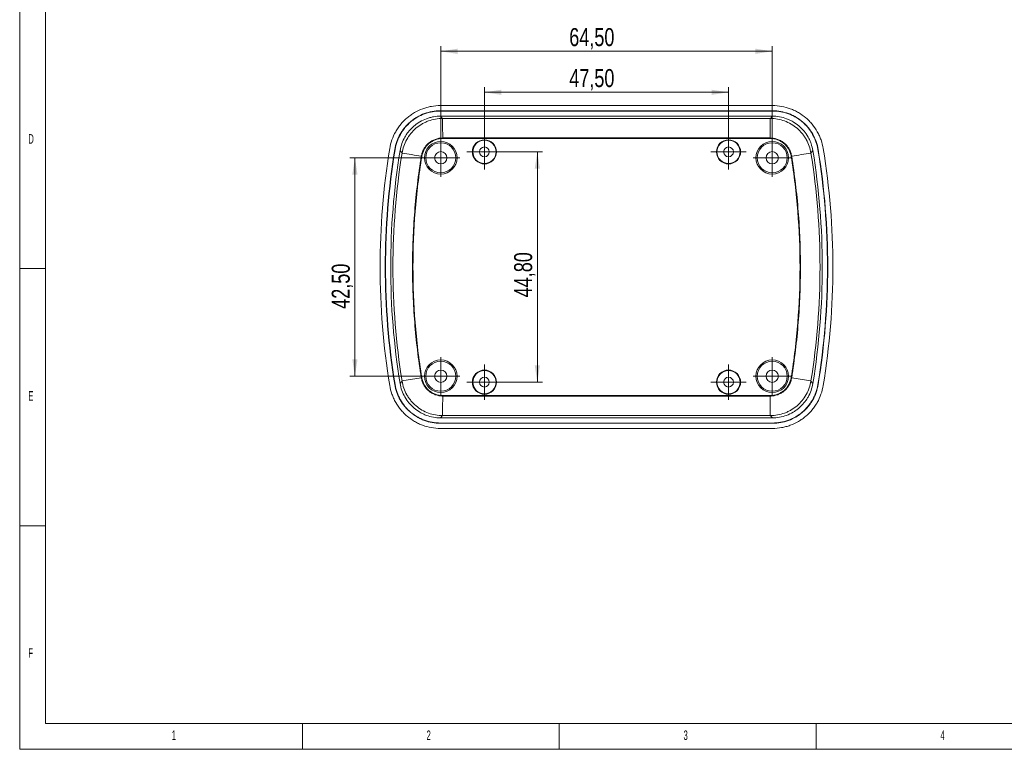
# Model space of a CAD drawing. Header units: millimetres. Extents: x 5 to 415, y 5 to 292.
# Tile 1 of 4: x 5 to 197, y 5 to 147. Entities that reach past the tile are written whole.
import ezdxf

# ---------------------------------------------------------------- set-up
doc = ezdxf.new("R2010")
doc.units = ezdxf.units.MM
doc.layers.add('LAYER_1', color=179, linetype='Continuous', lineweight=15)
doc.styles.add('SLDTEXTSTYLE1', font='TXT', dxfattribs={"width": 0.605})
doc.styles.add('SLDTEXTSTYLE3', font='TXT', dxfattribs={"width": 0.75})
doc.dimstyles.new('SLDDIMSTYLE1', dxfattribs={"dimtxt": 3.5, "dimasz": 3.302, "dimexe": 0, "dimexo": 0.0625, "dimgap": 0.875, "dimtad": 1, "dimrnd": 1e-09, "dimzin": 12, "dimdsep": 46, "dimtxsty": 'SLDTEXTSTYLE3', "dimsah": 1, "dimcen": 0.09, "dimadec": 0, "dimazin": 3, "dimtfac": 1, "dimtofl": 0, "dimtmove": 0, "dimatfit": 3, "dimfxl": 1, "dimfrac": 2, "dimtolj": 1, "dimtzin": 12, "dimarcsym": 0})

# ---------------------------------------------------------------- blocks, each defined once
blk = doc.blocks.new('*D13')
at = {"layer": 'LAYER_1'}
for p, q in [((95.43, 122.22), (95.43, 133.81)), ((142.93, 132.81), (95.43, 132.81)), ((142.93, 122.22), (142.93, 133.81))]:
    blk.add_line(p, q, dxfattribs=at)
for points in [[(95.43, 132.81), (98.74, 132.3), (98.74, 133.31)], [(142.93, 132.81), (139.63, 133.31), (139.63, 132.3)]]:
    blk.add_solid(points, dxfattribs=at)
at = {"layer": 'LAYER_1', "insert": (111.94, 137.32, 7.29), "char_height": 3.5, "attachment_point": 1, "style": 'SLDTEXTSTYLE3'}
blk.add_mtext('47,50', dxfattribs=at)
blk = doc.blocks.new('*D14')
at = {"layer": 'LAYER_1'}
for p, q in [((96.43, 121.22), (106.73, 121.22)), ((105.73, 121.22), (105.73, 76.42)), ((96.43, 76.42), (106.73, 76.42))]:
    blk.add_line(p, q, dxfattribs=at)
for points in [[(105.73, 121.22), (105.22, 117.92), (106.23, 117.92)], [(105.73, 76.42), (106.23, 79.72), (105.22, 79.72)]]:
    blk.add_solid(points, dxfattribs=at)
at = {"layer": 'LAYER_1', "insert": (101.21, 92.92, 7.29), "char_height": 3.5, "attachment_point": 1, "rotation": 90, "style": 'SLDTEXTSTYLE3'}
blk.add_mtext('44,80', dxfattribs=at)
blk = doc.blocks.new('*D15')
at = {"layer": 'LAYER_1'}
for p, q in [((86.93, 121.07), (86.93, 141.78)), ((151.43, 121.07), (151.43, 141.78)), ((86.93, 140.78), (151.43, 140.78))]:
    blk.add_line(p, q, dxfattribs=at)
for points in [[(86.93, 140.78), (90.24, 140.27), (90.24, 141.29)], [(151.43, 140.78), (148.13, 141.29), (148.13, 140.27)]]:
    blk.add_solid(points, dxfattribs=at)
at = {"layer": 'LAYER_1', "insert": (111.94, 145.29, 7.29), "char_height": 3.5, "attachment_point": 1, "style": 'SLDTEXTSTYLE3'}
blk.add_mtext('64,50', dxfattribs=at)
blk = doc.blocks.new('*D16')
at = {"layer": 'LAYER_1'}
for p, q in [((85.93, 120.07), (69.23, 120.07)), ((70.23, 120.07), (70.23, 77.57)), ((85.93, 77.57), (69.23, 77.57))]:
    blk.add_line(p, q, dxfattribs=at)
for points in [[(70.23, 120.07), (69.72, 116.77), (70.74, 116.77)], [(70.23, 77.57), (70.74, 80.87), (69.72, 80.87)]]:
    blk.add_solid(points, dxfattribs=at)
at = {"layer": 'LAYER_1', "insert": (65.72, 90.69, 7.29), "char_height": 3.5, "attachment_point": 1, "rotation": 90, "style": 'SLDTEXTSTYLE3'}
blk.add_mtext('42,50', dxfattribs=at)
blk = doc.blocks.new('SW_CENTERMARKSYMBOL_0')
at = {"layer": 'LAYER_1', "color": 0}
for p, q in [((0, 2.5), (0, 3.7)), ((0, 0), (0, 2.5)), ((-2.5, 0), (-3.7, 0)), ((0, 0), (-2.5, 0)), ((0, 0), (0, -2.5)), ((0, 0), (2.5, 0)), ((2.5, 0), (3.7, 0)), ((0, -2.5), (0, -3.7))]:
    blk.add_line(p, q, dxfattribs=at)
blk = doc.blocks.new('SW_CENTERMARKSYMBOL_1')
at = {"layer": 'LAYER_1', "color": 0}
for p, q in [((0, 2.5), (0, 3.7)), ((0, 0), (0, 2.5)), ((-2.5, 0), (-3.7, 0)), ((0, 0), (-2.5, 0)), ((0, 0), (0, -2.5)), ((0, 0), (2.5, 0)), ((2.5, 0), (3.7, 0)), ((0, -2.5), (0, -3.7))]:
    blk.add_line(p, q, dxfattribs=at)
blk = doc.blocks.new('SW_CENTERMARKSYMBOL_2')
at = {"layer": 'LAYER_1', "color": 0}
for p, q in [((0, 2.5), (0, 3.7)), ((0, 0), (0, 2.5)), ((-2.5, 0), (-3.7, 0)), ((0, 0), (-2.5, 0)), ((0, 0), (0, -2.5)), ((0, 0), (2.5, 0)), ((2.5, 0), (3.7, 0)), ((0, -2.5), (0, -3.7))]:
    blk.add_line(p, q, dxfattribs=at)
blk = doc.blocks.new('SW_CENTERMARKSYMBOL_3')
at = {"layer": 'LAYER_1', "color": 0}
for p, q in [((0, 2.5), (0, 3.7)), ((0, 0), (0, 2.5)), ((-2.5, 0), (-3.7, 0)), ((0, 0), (-2.5, 0)), ((0, 0), (0, -2.5)), ((0, 0), (2.5, 0)), ((2.5, 0), (3.7, 0)), ((0, -2.5), (0, -3.7))]:
    blk.add_line(p, q, dxfattribs=at)
blk = doc.blocks.new('SW_CENTERMARKSYMBOL_4')
at = {"layer": 'LAYER_1', "color": 0}
for p, q in [((0, 2.5), (0, 3.45)), ((0, 0), (0, 2.5)), ((-2.5, 0), (-3.45, 0)), ((0, 0), (-2.5, 0)), ((0, 0), (0, -2.5)), ((0, 0), (2.5, 0)), ((2.5, 0), (3.45, 0)), ((0, -2.5), (0, -3.45))]:
    blk.add_line(p, q, dxfattribs=at)
blk = doc.blocks.new('SW_CENTERMARKSYMBOL_5')
at = {"layer": 'LAYER_1', "color": 0}
for p, q in [((0, 2.5), (0, 3.45)), ((0, 0), (0, 2.5)), ((-2.5, 0), (-3.45, 0)), ((0, 0), (-2.5, 0)), ((0, 0), (0, -2.5)), ((0, 0), (2.5, 0)), ((2.5, 0), (3.45, 0)), ((0, -2.5), (0, -3.45))]:
    blk.add_line(p, q, dxfattribs=at)
blk = doc.blocks.new('SW_CENTERMARKSYMBOL_6')
at = {"layer": 'LAYER_1', "color": 0}
for p, q in [((0, 2.5), (0, 3.45)), ((0, 0), (0, 2.5)), ((-2.5, 0), (-3.45, 0)), ((0, 0), (-2.5, 0)), ((0, 0), (0, -2.5)), ((0, 0), (2.5, 0)), ((2.5, 0), (3.45, 0)), ((0, -2.5), (0, -3.45))]:
    blk.add_line(p, q, dxfattribs=at)
blk = doc.blocks.new('SW_CENTERMARKSYMBOL_7')
at = {"layer": 'LAYER_1', "color": 0}
for p, q in [((0, 2.5), (0, 3.45)), ((0, 0), (0, 2.5)), ((-2.5, 0), (-3.45, 0)), ((0, 0), (-2.5, 0)), ((0, 0), (0, -2.5)), ((0, 0), (2.5, 0)), ((2.5, 0), (3.45, 0)), ((0, -2.5), (0, -3.45))]:
    blk.add_line(p, q, dxfattribs=at)

msp = doc.modelspace()

# ---------------------------------------------------------------- linework, layer by layer
at = {"color": 7, "linetype": 'Continuous', "lineweight": 15}
for p, q in [((86.86, 130.218), (151.507, 130.218)), ((151.507, 129.218), (86.86, 129.218)), ((86.86, 129.165), (86.86, 129.218)), ((151.507, 129.165), (86.86, 129.165)), ((151.507, 129.165), (151.507, 129.218)), ((86.909, 128.163), (151.458, 128.163)), ((151.081, 127.72), (87.308, 127.72)), ((151.038, 123.915), (151.038, 127.719)), ((151.458, 128.163), (151.081, 127.72)), ((87.326, 123.825), (87.326, 123.916)), ((78.044, 121.674), (77.992, 121.682)), ((79.025, 121.461), (79.398, 120.995)), ((160.324, 121.674), (160.375, 121.682)), ((155.13, 120.338), (155.22, 120.353)), ((79.391, 76.685), (83.148, 77.286)), ((155.22, 77.286), (158.976, 76.685)), ((159.343, 76.175), (158.969, 76.64)), ((78.044, 75.961), (77.992, 75.953)), ((160.324, 75.961), (160.375, 75.953)), ((151.038, 69.916), (151.038, 73.72)), ((151.041, 73.81), (151.041, 73.72)), ((86.909, 69.473), (87.287, 69.916)), ((151.458, 69.473), (86.909, 69.473)), ((87.308, 69.916), (151.081, 69.916)), ((86.86, 68.47), (86.86, 68.418)), ((86.86, 68.47), (151.507, 68.47)), ((86.86, 68.418), (151.507, 68.418)), ((151.507, 67.418), (86.86, 67.418)), ((151.507, 68.47), (151.507, 68.418))]:
    msp.add_line(p, q, dxfattribs=at)
at = {"color": 7, "linetype": 'Continuous', "lineweight": 15, "flags": 128}
for points in [[(87.287, 127.72), (87.164, 127.864), (86.909, 128.163)], [(151.041, 123.915), (145.242, 123.915), (133.643, 123.915), (122.045, 123.915), (110.447, 123.915), (104.648, 123.915), (98.848, 123.915), (93.087, 123.915), (87.326, 123.916)], [(87.326, 123.825), (93.125, 123.824), (116.322, 123.824), (122.121, 123.824), (145.318, 123.824), (151.041, 123.825)], [(151.041, 123.825), (151.041, 123.89), (151.041, 123.915)], [(158.969, 120.995), (159.091, 121.147), (159.343, 121.461)], [(83.238, 120.338), (83.193, 120.345), (83.148, 120.352)], [(79.398, 76.64), (79.276, 76.489), (79.025, 76.175)], [(83.237, 77.302), (83.173, 77.291), (83.148, 77.287)], [(155.13, 77.298), (155.194, 77.287), (155.219, 77.283)], [(151.041, 73.81), (141.977, 73.811), (122.048, 73.811), (116.249, 73.811), (93.054, 73.811), (87.326, 73.811)], [(87.326, 73.811), (87.326, 73.745), (87.326, 73.72)], [(87.326, 73.72), (93.125, 73.721), (104.723, 73.721), (116.32, 73.721), (127.918, 73.721), (133.717, 73.721), (139.515, 73.721), (145.278, 73.72), (151.041, 73.72)], [(151.081, 69.916), (151.204, 69.771), (151.458, 69.473)]]:
    msp.add_lwpolyline(points, dxfattribs=at)
at = {"color": 7, "linetype": 'Continuous', "lineweight": 15}
for centre, radius in [((86.934, 120.068), 3.175), ((86.934, 120.068), 2.926), ((95.434, 121.218), 2.35), ((95.434, 121.218), 2.256), ((142.934, 121.218), 2.35), ((142.934, 121.218), 2.256), ((151.434, 120.068), 3.175), ((151.434, 120.068), 2.926), ((86.934, 120.068), 1.2), ((95.434, 121.218), 0.95), ((142.934, 121.218), 0.95), ((151.434, 120.068), 1.2), ((86.934, 77.568), 3.175), ((86.934, 77.568), 2.926), ((151.434, 77.568), 3.175), ((151.434, 77.568), 2.926), ((86.934, 77.568), 1.2), ((95.434, 76.418), 2.35), ((95.434, 76.418), 2.256), ((142.934, 76.418), 2.35), ((142.934, 76.418), 2.256), ((151.434, 77.568), 1.2), ((95.434, 76.418), 0.95), ((142.934, 76.418), 0.95)]:
    msp.add_circle(centre, radius, dxfattribs=at)
for centre, radius, start, end in [((217.735, 98.818), 142.601, 170.70762, 189.29238), ((217.735, 98.818), 141.601, 170.70762, 189.29238), ((217.735, 98.818), 141.549, 170.70762, 189.29238), ((217.735, 98.818), 140.546, 170.72888, 189.27112), ((217.735, 98.818), 140.103, 170.90131, 189.1079), ((20.632, 98.818), 140.103, 350.89575, 9.09869), ((20.632, 98.818), 140.546, 350.72888, 9.27112), ((20.632, 98.818), 141.549, 350.70762, 9.29238), ((20.632, 98.818), 141.601, 350.70762, 9.29238), ((20.632, 98.818), 142.601, 350.70762, 9.29238)]:
    msp.add_arc(centre, radius, start, end, dxfattribs=at)
for points, knots in [([(86.86, 130.218), (86.269, 130.218), (85.686, 130.166), (84.825, 130.013), (84.54, 129.949), (83.974, 129.797), (83.693, 129.707), (82.862, 129.402), (82.333, 129.153), (81.577, 128.712), (81.331, 128.554), (80.852, 128.215), (80.618, 128.034), (79.945, 127.462), (79.535, 127.046), (78.978, 126.371), (78.801, 126.138), (78.468, 125.654), (78.311, 125.402), (77.877, 124.634), (77.636, 124.103), (77.248, 123.001), (77.101, 122.428), (77.005, 121.844)], [0, 0, 0, 0, 0.125, 0.125, 0.1875, 0.1875, 0.25, 0.25, 0.375, 0.375, 0.4375, 0.4375, 0.5, 0.5, 0.625, 0.625, 0.6875, 0.6875, 0.75, 0.75, 0.875, 0.875, 1, 1, 1, 1]), ([(77.992, 121.682), (78.078, 122.208), (78.21, 122.724), (78.56, 123.715), (78.777, 124.193), (79.167, 124.884), (79.308, 125.111), (79.608, 125.546), (79.767, 125.756), (80.269, 126.363), (80.637, 126.738), (81.243, 127.252), (81.454, 127.416), (81.885, 127.721), (82.106, 127.863), (82.786, 128.26), (83.262, 128.484), (84.259, 128.85), (84.77, 128.987), (85.804, 129.171), (86.328, 129.218), (86.86, 129.218)], [0, 0, 0, 0, 0.125, 0.125, 0.25, 0.25, 0.3125, 0.3125, 0.375, 0.375, 0.5, 0.5, 0.5625, 0.5625, 0.625, 0.625, 0.75, 0.75, 0.875, 0.875, 1, 1, 1, 1]), ([(86.86, 129.165), (86.331, 129.165), (85.81, 129.119), (84.782, 128.936), (84.274, 128.8), (83.283, 128.436), (82.81, 128.213), (82.134, 127.819), (81.914, 127.677), (81.485, 127.374), (81.276, 127.211), (80.674, 126.7), (80.307, 126.328), (79.808, 125.724), (79.65, 125.515), (79.352, 125.082), (79.212, 124.857), (78.824, 124.17), (78.608, 123.695), (78.261, 122.709), (78.129, 122.196), (78.044, 121.674)], [0, 0, 0, 0, 0.125, 0.125, 0.25, 0.25, 0.375, 0.375, 0.4375, 0.4375, 0.5, 0.5, 0.625, 0.625, 0.6875, 0.6875, 0.75, 0.75, 0.875, 0.875, 1, 1, 1, 1]), ([(161.362, 121.844), (161.267, 122.428), (161.121, 122.994), (160.831, 123.82), (160.723, 124.091), (160.481, 124.624), (160.347, 124.888), (159.912, 125.658), (159.58, 126.14), (159.024, 126.815), (158.828, 127.032), (158.416, 127.45), (158.199, 127.651), (157.526, 128.223), (157.049, 128.561), (156.293, 129.002), (156.035, 129.138), (155.503, 129.389), (155.229, 129.504), (154.402, 129.808), (153.838, 129.96), (152.689, 130.165), (152.099, 130.218), (151.507, 130.218)], [0, 0, 0, 0, 0.125, 0.125, 0.1875, 0.1875, 0.25, 0.25, 0.375, 0.375, 0.4375, 0.4375, 0.5, 0.5, 0.625, 0.625, 0.6875, 0.6875, 0.75, 0.75, 0.875, 0.875, 1, 1, 1, 1]), ([(151.507, 129.218), (152.039, 129.218), (152.57, 129.17), (153.605, 128.986), (154.112, 128.849), (154.856, 128.575), (155.103, 128.472), (155.581, 128.247), (155.814, 128.124), (156.494, 127.727), (156.923, 127.423), (157.529, 126.909), (157.724, 126.727), (158.095, 126.351), (158.271, 126.156), (158.772, 125.548), (159.07, 125.115), (159.592, 124.19), (159.811, 123.708), (160.159, 122.718), (160.29, 122.208), (160.375, 121.682)], [0, 0, 0, 0, 0.125, 0.125, 0.25, 0.25, 0.3125, 0.3125, 0.375, 0.375, 0.5, 0.5, 0.5625, 0.5625, 0.625, 0.625, 0.75, 0.75, 0.875, 0.875, 1, 1, 1, 1]), ([(160.324, 121.674), (160.238, 122.196), (160.108, 122.703), (159.762, 123.688), (159.545, 124.167), (159.026, 125.087), (158.73, 125.517), (158.231, 126.121), (158.056, 126.315), (157.688, 126.689), (157.494, 126.87), (156.892, 127.381), (156.465, 127.683), (155.789, 128.078), (155.557, 128.2), (155.082, 128.424), (154.837, 128.527), (154.097, 128.799), (153.593, 128.935), (152.564, 129.118), (152.036, 129.165), (151.507, 129.165)], [0, 0, 0, 0, 0.125, 0.125, 0.25, 0.25, 0.375, 0.375, 0.4375, 0.4375, 0.5, 0.5, 0.625, 0.625, 0.6875, 0.6875, 0.75, 0.75, 0.875, 0.875, 1, 1, 1, 1]), ([(86.909, 128.163), (86.437, 128.163), (85.971, 128.121), (85.282, 127.999), (85.054, 127.948), (84.6, 127.826), (84.374, 127.754), (83.711, 127.51), (83.288, 127.311), (82.683, 126.958), (82.486, 126.832), (82.102, 126.56), (81.915, 126.414), (81.377, 125.957), (81.049, 125.625), (80.603, 125.085), (80.461, 124.898), (80.195, 124.51), (80.069, 124.308), (79.722, 123.695), (79.53, 123.27), (79.219, 122.388), (79.101, 121.928), (79.025, 121.461)], [0, 0, 0, 0, 0.125, 0.125, 0.1875, 0.1875, 0.25, 0.25, 0.375, 0.375, 0.4375, 0.4375, 0.5, 0.5, 0.625, 0.625, 0.6875, 0.6875, 0.75, 0.75, 0.875, 0.875, 1, 1, 1, 1]), ([(87.308, 127.72), (86.836, 127.72), (86.359, 127.679), (85.43, 127.514), (84.976, 127.391), (84.309, 127.145), (84.089, 127.053), (83.661, 126.851), (83.453, 126.741), (82.845, 126.384), (82.461, 126.111), (81.375, 125.184), (80.782, 124.46), (80.085, 123.218), (79.892, 122.786), (79.584, 121.9), (79.469, 121.443), (79.395, 120.973)], [0, 0, 0, 0, 0.125, 0.125, 0.25, 0.25, 0.3125, 0.3125, 0.375, 0.375, 0.5, 0.5, 0.75, 0.75, 0.875, 0.875, 1, 1, 1, 1]), ([(158.973, 120.973), (158.899, 121.438), (158.783, 121.901), (158.474, 122.791), (158.281, 123.22), (157.934, 123.838), (157.809, 124.041), (157.542, 124.43), (157.401, 124.618), (156.954, 125.162), (156.625, 125.498), (155.541, 126.423), (154.735, 126.895), (153.402, 127.388), (152.946, 127.511), (152.024, 127.677), (151.556, 127.719), (151.081, 127.72)], [0, 0, 0, 0, 0.125, 0.125, 0.25, 0.25, 0.3125, 0.3125, 0.375, 0.375, 0.5, 0.5, 0.75, 0.75, 0.875, 0.875, 1, 1, 1, 1]), ([(159.343, 121.461), (159.266, 121.927), (159.15, 122.38), (158.919, 123.041), (158.832, 123.258), (158.638, 123.685), (158.531, 123.897), (158.183, 124.513), (157.919, 124.898), (157.473, 125.438), (157.316, 125.612), (156.987, 125.947), (156.813, 126.109), (156.275, 126.566), (155.894, 126.836), (155.289, 127.189), (155.082, 127.298), (154.656, 127.499), (154.437, 127.591), (153.775, 127.834), (153.325, 127.956), (152.404, 128.12), (151.931, 128.163), (151.458, 128.163)], [0, 0, 0, 0, 0.125, 0.125, 0.1875, 0.1875, 0.25, 0.25, 0.375, 0.375, 0.4375, 0.4375, 0.5, 0.5, 0.625, 0.625, 0.6875, 0.6875, 0.75, 0.75, 0.875, 0.875, 1, 1, 1, 1]), ([(87.326, 123.916), (87.075, 123.916), (86.827, 123.894), (86.34, 123.807), (86.099, 123.741), (85.629, 123.566), (85.405, 123.46), (84.976, 123.211), (84.771, 123.066), (84.39, 122.741), (84.217, 122.564), (83.903, 122.181), (83.761, 121.973), (83.516, 121.537), (83.414, 121.311), (83.249, 120.843), (83.188, 120.599), (83.148, 120.351)], [0, 0, 0, 0, 0.125, 0.125, 0.25, 0.25, 0.375, 0.375, 0.5, 0.5, 0.625, 0.625, 0.75, 0.75, 0.875, 0.875, 1, 1, 1, 1]), ([(83.238, 120.338), (83.315, 120.824), (83.477, 121.283), (83.838, 121.924), (83.974, 122.125), (84.281, 122.5), (84.453, 122.676), (84.826, 122.993), (85.024, 123.133), (85.443, 123.377), (85.666, 123.482), (86.124, 123.653), (86.357, 123.718), (86.835, 123.804), (87.08, 123.825), (87.326, 123.825)], [0, 0, 0, 0, 0.25, 0.25, 0.375, 0.375, 0.5, 0.5, 0.625, 0.625, 0.75, 0.75, 0.875, 0.875, 1, 1, 1, 1]), ([(151.041, 123.825), (151.524, 123.825), (151.996, 123.741), (152.686, 123.489), (152.91, 123.385), (153.332, 123.141), (153.534, 122.999), (153.908, 122.681), (154.079, 122.507), (154.388, 122.131), (154.527, 121.928), (154.769, 121.501), (154.87, 121.28), (155.031, 120.821), (155.091, 120.582), (155.13, 120.338)], [0, 0, 0, 0, 0.25, 0.25, 0.375, 0.375, 0.5, 0.5, 0.625, 0.625, 0.75, 0.75, 0.875, 0.875, 1, 1, 1, 1]), ([(155.22, 120.353), (155.18, 120.6), (155.12, 120.841), (154.957, 121.308), (154.854, 121.534), (154.608, 121.97), (154.468, 122.175), (154.155, 122.559), (153.98, 122.738), (153.601, 123.063), (153.399, 123.206), (152.972, 123.456), (152.744, 123.563), (152.277, 123.737), (152.038, 123.802), (151.55, 123.892), (151.3, 123.915), (151.049, 123.915)], [0, 0, 0, 0, 0.125, 0.125, 0.25, 0.25, 0.375, 0.375, 0.5, 0.5, 0.625, 0.625, 0.75, 0.75, 0.875, 0.875, 1, 1, 1, 1]), ([(83.148, 120.352), (82.579, 116.792), (82.15, 113.208), (81.722, 107.821), (81.615, 106.023), (81.472, 102.421), (81.436, 100.618), (81.437, 97.015), (81.472, 95.215), (81.615, 91.615), (81.722, 89.814), (82.151, 84.425), (82.578, 80.848), (83.148, 77.287)], [0, 0, 0, 0, 0.25, 0.25, 0.375, 0.375, 0.5, 0.5, 0.625, 0.625, 0.75, 0.75, 1, 1, 1, 1]), ([(83.237, 77.302), (82.668, 80.858), (82.24, 84.439), (81.67, 91.616), (81.527, 95.218), (81.527, 102.424), (81.67, 106.023), (82.098, 111.408), (82.277, 113.201), (82.704, 116.777), (82.953, 118.56), (83.238, 120.338)], [0, 0, 0, 0, 0.25, 0.25, 0.5, 0.5, 0.75, 0.75, 0.875, 0.875, 1, 1, 1, 1]), ([(155.13, 120.338), (155.699, 116.78), (156.127, 113.201), (156.697, 106.027), (156.84, 102.424), (156.84, 95.217), (156.697, 91.616), (156.269, 86.23), (156.091, 84.437), (155.663, 80.86), (155.414, 79.076), (155.13, 77.298)], [0, 0, 0, 0, 0.25, 0.25, 0.5, 0.5, 0.75, 0.75, 0.875, 0.875, 1, 1, 1, 1]), ([(155.219, 77.283), (155.789, 80.844), (156.217, 84.428), (156.645, 89.816), (156.752, 91.614), (156.895, 95.216), (156.931, 97.019), (156.931, 100.623), (156.895, 102.423), (156.752, 106.024), (156.645, 107.825), (156.216, 113.214), (155.789, 116.791), (155.22, 120.353)], [0, 0, 0, 0, 0.25, 0.25, 0.375, 0.375, 0.5, 0.5, 0.625, 0.625, 0.75, 0.75, 1, 1, 1, 1]), ([(79.398, 76.64), (79.473, 76.176), (79.591, 75.712), (79.902, 74.824), (80.096, 74.396), (80.445, 73.778), (80.571, 73.576), (80.838, 73.187), (80.98, 73), (81.428, 72.457), (81.758, 72.122), (82.845, 71.201), (83.652, 70.731), (84.986, 70.241), (85.442, 70.119), (86.365, 69.956), (86.833, 69.915), (87.308, 69.916)], [0, 0, 0, 0, 0.125, 0.125, 0.25, 0.25, 0.3125, 0.3125, 0.375, 0.375, 0.5, 0.5, 0.75, 0.75, 0.875, 0.875, 1, 1, 1, 1]), ([(83.15, 77.275), (83.19, 77.027), (83.25, 76.786), (83.414, 76.32), (83.517, 76.093), (83.764, 75.658), (83.904, 75.453), (84.218, 75.071), (84.393, 74.891), (84.774, 74.567), (84.976, 74.425), (85.403, 74.176), (85.631, 74.069), (86.099, 73.896), (86.338, 73.831), (86.825, 73.743), (87.075, 73.72), (87.326, 73.72)], [0, 0, 0, 0, 0.125, 0.125, 0.25, 0.25, 0.375, 0.375, 0.5, 0.5, 0.625, 0.625, 0.75, 0.75, 0.875, 0.875, 1, 1, 1, 1]), ([(87.326, 73.811), (86.843, 73.811), (86.371, 73.895), (85.68, 74.147), (85.456, 74.251), (85.033, 74.495), (84.832, 74.638), (84.458, 74.956), (84.287, 75.13), (83.978, 75.506), (83.839, 75.71), (83.597, 76.137), (83.496, 76.358), (83.335, 76.818), (83.276, 77.058), (83.237, 77.302)], [0, 0, 0, 0, 0.25, 0.25, 0.375, 0.375, 0.5, 0.5, 0.625, 0.625, 0.75, 0.75, 0.875, 0.875, 1, 1, 1, 1]), ([(155.13, 77.298), (155.053, 76.82), (154.896, 76.367), (154.539, 75.726), (154.4, 75.521), (154.093, 75.143), (153.921, 74.966), (153.547, 74.647), (153.349, 74.506), (152.929, 74.26), (152.706, 74.155), (152.247, 73.983), (152.012, 73.918), (151.534, 73.832), (151.288, 73.81), (151.041, 73.81)], [0, 0, 0, 0, 0.25, 0.25, 0.375, 0.375, 0.5, 0.5, 0.625, 0.625, 0.75, 0.75, 0.875, 0.875, 1, 1, 1, 1]), ([(151.05, 73.72), (151.3, 73.72), (151.547, 73.742), (152.033, 73.83), (152.273, 73.896), (152.741, 74.071), (152.965, 74.176), (153.392, 74.425), (153.596, 74.57), (153.976, 74.893), (154.149, 75.07), (154.463, 75.452), (154.604, 75.659), (154.849, 76.093), (154.951, 76.318), (155.116, 76.785), (155.178, 77.028), (155.218, 77.275)], [0, 0, 0, 0, 0.125, 0.125, 0.25, 0.25, 0.375, 0.375, 0.5, 0.5, 0.625, 0.625, 0.75, 0.75, 0.875, 0.875, 1, 1, 1, 1]), ([(151.081, 69.916), (151.551, 69.916), (152.026, 69.959), (152.952, 70.126), (153.405, 70.249), (154.07, 70.495), (154.289, 70.587), (154.715, 70.789), (154.922, 70.899), (155.528, 71.255), (155.911, 71.528), (156.993, 72.453), (157.584, 73.174), (158.279, 74.412), (158.473, 74.842), (158.78, 75.726), (158.895, 76.181), (158.971, 76.649)], [0, 0, 0, 0, 0.125, 0.125, 0.25, 0.25, 0.3125, 0.3125, 0.375, 0.375, 0.5, 0.5, 0.75, 0.75, 0.875, 0.875, 1, 1, 1, 1]), ([(77.005, 75.792), (77.101, 75.208), (77.246, 74.641), (77.536, 73.816), (77.645, 73.545), (77.887, 73.011), (78.02, 72.748), (78.456, 71.977), (78.787, 71.496), (79.344, 70.821), (79.539, 70.604), (79.951, 70.186), (80.168, 69.984), (80.841, 69.412), (81.318, 69.075), (82.074, 68.633), (82.333, 68.497), (82.864, 68.246), (83.138, 68.132), (83.966, 67.828), (84.529, 67.676), (85.679, 67.471), (86.269, 67.418), (86.86, 67.418)], [0, 0, 0, 0, 0.125, 0.125, 0.1875, 0.1875, 0.25, 0.25, 0.375, 0.375, 0.4375, 0.4375, 0.5, 0.5, 0.625, 0.625, 0.6875, 0.6875, 0.75, 0.75, 0.875, 0.875, 1, 1, 1, 1]), ([(86.86, 68.418), (86.328, 68.418), (85.797, 68.465), (84.763, 68.65), (84.256, 68.787), (83.511, 69.06), (83.264, 69.163), (82.786, 69.389), (82.553, 69.511), (81.873, 69.909), (81.444, 70.212), (80.838, 70.727), (80.643, 70.908), (80.273, 71.285), (80.096, 71.48), (79.595, 72.087), (79.297, 72.52), (78.775, 73.445), (78.557, 73.927), (78.209, 74.918), (78.078, 75.428), (77.992, 75.953)], [0, 0, 0, 0, 0.125, 0.125, 0.25, 0.25, 0.3125, 0.3125, 0.375, 0.375, 0.5, 0.5, 0.5625, 0.5625, 0.625, 0.625, 0.75, 0.75, 0.875, 0.875, 1, 1, 1, 1]), ([(78.044, 75.961), (78.129, 75.439), (78.259, 74.932), (78.605, 73.948), (78.822, 73.468), (79.341, 72.549), (79.638, 72.118), (80.136, 71.514), (80.311, 71.32), (80.679, 70.946), (80.874, 70.766), (81.476, 70.254), (81.902, 69.952), (82.578, 69.558), (82.81, 69.436), (83.285, 69.211), (83.53, 69.109), (84.271, 68.837), (84.775, 68.701), (85.803, 68.517), (86.331, 68.47), (86.86, 68.47)], [0, 0, 0, 0, 0.125, 0.125, 0.25, 0.25, 0.375, 0.375, 0.4375, 0.4375, 0.5, 0.5, 0.625, 0.625, 0.6875, 0.6875, 0.75, 0.75, 0.875, 0.875, 1, 1, 1, 1]), ([(79.025, 76.175), (79.101, 75.708), (79.217, 75.254), (79.526, 74.374), (79.72, 73.945), (80.185, 73.122), (80.45, 72.737), (80.895, 72.197), (81.052, 72.023), (81.381, 71.688), (81.555, 71.527), (82.093, 71.069), (82.475, 70.799), (83.08, 70.446), (83.287, 70.337), (83.712, 70.136), (83.931, 70.044), (84.593, 69.801), (85.044, 69.679), (85.964, 69.515), (86.436, 69.473), (86.909, 69.473)], [0, 0, 0, 0, 0.125, 0.125, 0.25, 0.25, 0.375, 0.375, 0.4375, 0.4375, 0.5, 0.5, 0.625, 0.625, 0.6875, 0.6875, 0.75, 0.75, 0.875, 0.875, 1, 1, 1, 1]), ([(151.458, 69.473), (151.931, 69.473), (152.398, 69.515), (153.316, 69.678), (153.771, 69.8), (154.658, 70.126), (155.081, 70.325), (155.685, 70.678), (155.882, 70.804), (156.265, 71.076), (156.453, 71.221), (156.991, 71.679), (157.319, 72.012), (157.765, 72.552), (157.906, 72.738), (158.173, 73.126), (158.299, 73.327), (158.646, 73.942), (158.838, 74.367), (159.149, 75.249), (159.266, 75.708), (159.343, 76.175)], [0, 0, 0, 0, 0.125, 0.125, 0.25, 0.25, 0.375, 0.375, 0.4375, 0.4375, 0.5, 0.5, 0.625, 0.625, 0.6875, 0.6875, 0.75, 0.75, 0.875, 0.875, 1, 1, 1, 1]), ([(151.507, 68.47), (152.036, 68.47), (152.558, 68.517), (153.585, 68.699), (154.093, 68.836), (155.085, 69.2), (155.557, 69.423), (156.234, 69.817), (156.454, 69.958), (156.882, 70.261), (157.092, 70.424), (157.694, 70.936), (158.06, 71.308), (158.559, 71.911), (158.717, 72.12), (159.015, 72.553), (159.156, 72.778), (159.544, 73.465), (159.759, 73.941), (160.106, 74.926), (160.238, 75.439), (160.324, 75.961)], [0, 0, 0, 0, 0.125, 0.125, 0.25, 0.25, 0.375, 0.375, 0.4375, 0.4375, 0.5, 0.5, 0.625, 0.625, 0.6875, 0.6875, 0.75, 0.75, 0.875, 0.875, 1, 1, 1, 1]), ([(160.375, 75.953), (160.29, 75.428), (160.157, 74.911), (159.808, 73.92), (159.591, 73.442), (159.201, 72.751), (159.059, 72.525), (158.759, 72.089), (158.601, 71.879), (158.099, 71.272), (157.73, 70.898), (157.124, 70.383), (156.914, 70.219), (156.483, 69.915), (156.261, 69.772), (155.581, 69.376), (155.106, 69.152), (154.108, 68.786), (153.597, 68.648), (152.564, 68.465), (152.039, 68.418), (151.507, 68.418)], [0, 0, 0, 0, 0.125, 0.125, 0.25, 0.25, 0.3125, 0.3125, 0.375, 0.375, 0.5, 0.5, 0.5625, 0.5625, 0.625, 0.625, 0.75, 0.75, 0.875, 0.875, 1, 1, 1, 1]), ([(151.507, 67.418), (152.099, 67.418), (152.681, 67.47), (153.543, 67.623), (153.828, 67.686), (154.393, 67.839), (154.675, 67.928), (155.506, 68.233), (156.034, 68.483), (156.79, 68.923), (157.036, 69.081), (157.515, 69.42), (157.749, 69.602), (158.422, 70.174), (158.832, 70.59), (159.39, 71.264), (159.566, 71.498), (159.899, 71.982), (160.057, 72.234), (160.49, 73.001), (160.731, 73.533), (161.119, 74.634), (161.267, 75.208), (161.362, 75.792)], [0, 0, 0, 0, 0.125, 0.125, 0.1875, 0.1875, 0.25, 0.25, 0.375, 0.375, 0.4375, 0.4375, 0.5, 0.5, 0.625, 0.625, 0.6875, 0.6875, 0.75, 0.75, 0.875, 0.875, 1, 1, 1, 1])]:
    msp.add_open_spline(points, degree=3, knots=knots, dxfattribs=at)
for points in [[(87.292, 127.72), (87.297, 126.452), (87.303, 125.184), (87.318, 123.915)], [(83.15, 120.36), (81.9, 120.575), (80.648, 120.781), (79.397, 120.986)], [(158.971, 120.987), (157.719, 120.782), (156.468, 120.576), (155.218, 120.361)], [(87.318, 73.72), (87.304, 72.452), (87.298, 71.184), (87.293, 69.916)]]:
    msp.add_open_spline(points, degree=3, dxfattribs=at)
at = {"layer": 'LAYER_1'}
for p, q in [((5, 292), (5, 5)), ((10, 287), (10, 10)), ((5, 98.5), (10, 98.5)), ((10, 48.5), (5, 48.5)), ((10, 10), (227.8, 10)), ((60, 5), (60, 10)), ((110, 10), (110, 5)), ((160, 5), (160, 10)), ((5, 5), (414.595, 5))]:
    msp.add_line(p, q, dxfattribs=at)

# ---------------------------------------------------------------- block references
for name, p in [('SW_CENTERMARKSYMBOL_4', (95.434, 121.218)), ('SW_CENTERMARKSYMBOL_5', (142.934, 121.218)), ('SW_CENTERMARKSYMBOL_0', (86.934, 120.068)), ('SW_CENTERMARKSYMBOL_1', (151.434, 120.068)), ('SW_CENTERMARKSYMBOL_3', (86.934, 77.568)), ('SW_CENTERMARKSYMBOL_2', (151.434, 77.568)), ('SW_CENTERMARKSYMBOL_7', (95.434, 76.418)), ('SW_CENTERMARKSYMBOL_6', (142.934, 76.418))]:
    msp.add_blockref(name, p, dxfattribs=at)

# ---------------------------------------------------------------- texts
at = {"color": 7, "linetype": 'Continuous', "lineweight": 0, "char_height": 1.852, "attachment_point": 1, "style": 'SLDTEXTSTYLE1'}
for s, insert in [('D', (6.667, 124.668)), ('E', (6.667, 74.668)), ('F', (6.667, 24.668)), ('1', (34.583, 8.668)), ('2', (84.167, 8.668)), ('3', (134.167, 8.668)), ('4', (184.167, 8.668))]:
    msp.add_mtext(s, dxfattribs=dict(at, insert=insert))

# ---------------------------------------------------------------- dimensions: what is measured, and where the dimension line sits
at = {"layer": 'LAYER_1'}
for base, p1, p2, picture, middle in [((151.434, 140.782), (86.934, 120.068), (151.434, 120.068), '*D15', (119.184, 140.782)), ((95.434, 132.807), (142.934, 121.218), (95.434, 121.218), '*D13', (119.184, 132.807))]:
    dim = msp.add_linear_dim(base=base, p1=p1, p2=p2, dimstyle='SLDDIMSTYLE1', dxfattribs=at)
    dim.commit()
    dim.dimension.update_dxf_attribs({"geometry": picture, "text_midpoint": middle, "dimtype": 160})
for base, p1, p2, picture, middle in [((105.725, 76.418), (95.434, 121.218), (95.434, 76.418), '*D14', (105.725, 100.158)), ((70.229, 77.568), (86.934, 120.068), (86.934, 77.568), '*D16', (70.229, 97.932))]:
    dim = msp.add_linear_dim(base=base, p1=p1, p2=p2, angle=90, dimstyle='SLDDIMSTYLE1', dxfattribs=at)
    dim.commit()
    dim.dimension.update_dxf_attribs({"geometry": picture, "text_midpoint": middle, "dimtype": 160})

doc.saveas('drawing.dxf')
